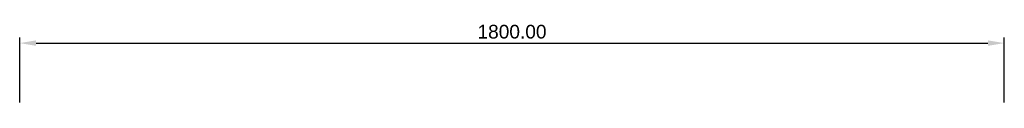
# Model space of a CAD drawing. Header units: millimetres. Extents: x -150 to 1650, y -1392 to -1241.
import ezdxf

# ---------------------------------------------------------------- set-up
doc = ezdxf.new("R2010")
doc.units = ezdxf.units.MM
doc.layers.add('Desks', color=7, linetype='Continuous', true_color=0x000000)
doc.styles.add('Millimeter Small', font='arial.ttf')
doc.dimstyles.new('Millimeter Small', dxfattribs={"dimtxt": 25, "dimasz": 30, "dimexe": 10, "dimexo": 5, "dimgap": 8, "dimtad": 1, "dimtoh": 1, "dimzin": 1, "dimdsep": 46, "dimtxsty": 'Millimeter Small', "dimcen": 25, "dimadec": 1, "dimazin": 1, "dimtfac": 1, "dimtdec": 4, "dimtix": 1, "dimtofl": 0, "dimtmove": 1, "dimatfit": 3, "dimfxl": 10, "dimtolj": 1, "dimtzin": 1, "dimarcsym": 0})

# ---------------------------------------------------------------- blocks, each defined once
blk = doc.blocks.new('*D1')
at = {"layer": 'Defpoints', "color": 0}
for p in [(1650, -1278.5), (-150, -1392), (1650, -1392)]:
    blk.add_point(p, dxfattribs=at)
at = {"layer": 'Desks', "color": 0, "lineweight": -2}
for p, q in [((-150, -1387), (-150, -1268.5)), ((1650, -1387), (1650, -1268.5)), ((-120, -1278.5), (1620, -1278.5))]:
    blk.add_line(p, q, dxfattribs=at)
at = {"layer": 'Desks', "color": 0}
for points in [[(-120, -1273.5), (-120, -1283.5), (-150, -1278.5)], [(1620, -1283.5), (1620, -1273.5), (1650, -1278.5)]]:
    blk.add_solid(points, dxfattribs=at)
at = {"layer": 'Desks', "color": 0, "insert": (750, -1257.7375), "char_height": 25, "attachment_point": 5, "style": 'Millimeter Small'}
blk.add_mtext('\\A1;1800.00', dxfattribs=at)

msp = doc.modelspace()

# ---------------------------------------------------------------- dimensions: what is measured, and where the dimension line sits
at = {"layer": 'Desks'}
dim = msp.add_linear_dim(base=(1650, -1278.5, 720), p1=(-150, -1392, 720), p2=(1650, -1392, 720), dimstyle='Millimeter Small', override={"dimscale": 1, "dimtxt": 25, "dimasz": 30, "dimexe": 10, "dimexo": 5, "dimgap": 8, "dimtad": 1, "dimtih": 0, "dimtoh": 0, "dimdec": 2, "dimlfac": 1, "dimzin": 1, "dimtxsty": 'Millimeter Small', "dimsah": 0, "dimcen": 25, "dimadec": 1, "dimazin": 1, "dimtix": 0, "dimtmove": 0, "dimfxl": 10, "dimtzin": 1}, dxfattribs=at)
dim.commit()
dim.dimension.update_dxf_attribs({"geometry": '*D1', "text_midpoint": (750, -1257.737, 720)})

doc.saveas('drawing.dxf')
